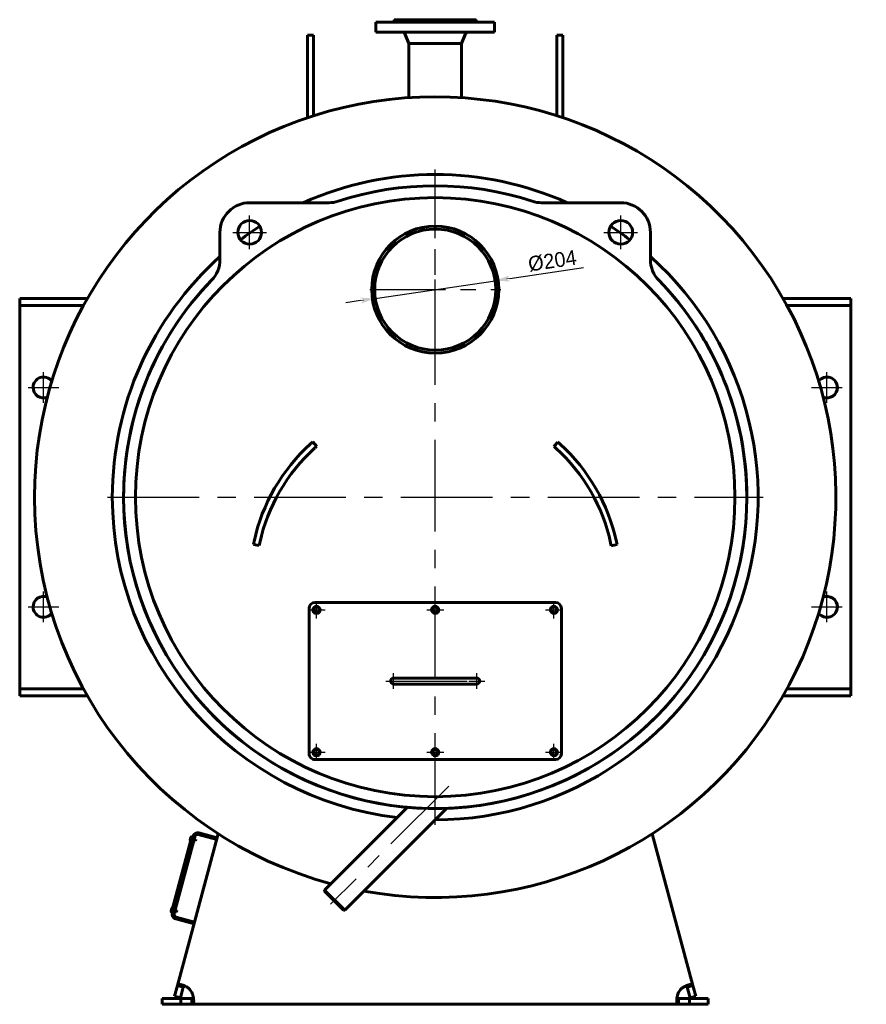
# Model space of a CAD drawing. Header units: millimetres. Extents: x 0 to 4396, y -215 to 841.
# Tile 5 of 6: x 3154 to 3440, y -166 to 166. Entities that reach past the tile are written whole.
import ezdxf

# ---------------------------------------------------------------- set-up
doc = ezdxf.new("R2010")
doc.units = ezdxf.units.MM
for name, pattern in [('CENTER_per16_scale0.973515', [49.454545, 30.909091, -6.181818, 6.181818, -6.181818]), ('CENTER_per1_scale0.196850', [10, 6.25, -1.25, 1.25, -1.25]), ('CENTER_per1_scale0.236220', [12, 7.5, -1.5, 1.5, -1.5]), ('CENTER_per1_scale0.688976', [35, 21.875, -4.375, 4.375, -4.375]), ('CENTER_per1_scale0.787402', [40, 25, -5, 5, -5]), ('CENTER_per3_scale0.754593', [38.333333, 23.958333, -4.791667, 4.791667, -4.791667]), ('CENTER_per5_scale0.803150', [40.8, 25.5, -5.1, 5.1, -5.1]), ('CENTER_per6_scale0.868930', [44.141667, 27.588542, -5.517708, 5.517708, -5.517708])]:
    doc.linetypes.add(name, pattern=pattern)
doc.styles.add('TextStyle_1', font='T-FLEX Type A.TTF', dxfattribs={"height": 5})
doc.dimstyles.new('DIM_ST_3', dxfattribs={"dimtxt": 5, "dimasz": 5, "dimexe": 0, "dimexo": 0, "dimgap": 1.25, "dimtad": 1, "dimlfac": 5, "dimrnd": 0.01, "dimdsep": 46, "dimtxsty": 'TextStyle_1', "dimblk": 'Arrow_3_C7_Status', "dimcen": 0.09, "dimclrd": 7, "dimclre": 7, "dimclrt": 7, "dimazin": 0, "dimtfac": 1, "dimtdec": 0, "dimtmove": 0, "dimatfit": 0, "dimldrblk": 'NONE', "dimfxl": 1, "dimtvp": 1, "dimtolj": 1, "dimarcsym": 0})

# ---------------------------------------------------------------- blocks, each defined once
blk = doc.blocks.new('Arrow_3_C7_Status')
at = {"color": 7, "linetype": 'Continuous', "lineweight": 0}
blk.add_line((-1, 0), (-0.8, 0), dxfattribs=at)
at = {"color": 7}
blk.add_solid([(-1, -0.2), (0, 0), (-0.8, 0), (-1, 0.2)], dxfattribs=at)
blk = doc.blocks.new('*D12')
at = {"color": 7, "lineweight": -2}
for p, q in [((25.12, 78.73), (49.97, 82.43)), ((-20.18, 72), (20.18, 78)), ((-25.12, 71.27), (-30.07, 70.53))]:
    blk.add_line(p, q, dxfattribs=at)
at = {"layer": 'Defpoints', "color": 0}
for p in [(20.18, 78), (-20.18, 72)]:
    blk.add_point(p, dxfattribs=at)
at = {"color": 7, "lineweight": -2, "xscale": 5, "yscale": 5, "zscale": 5}
for p, rotation in [((20.18, 78), 188.4550276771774), ((-20.18, 72), 8.455027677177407)]:
    blk.add_blockref('Arrow_3_C7_Status', p, dxfattribs=dict(at, rotation=rotation))
at = {"color": 7, "insert": (39.47, 84.66), "char_height": 5, "attachment_point": 5, "rotation": 8.455, "style": 'TextStyle_1'}
blk.add_mtext('\\A1;%%c204{\\H0.5x;\\S^ ;} ', dxfattribs=at)
blk = doc.blocks.new('_None')
blk = doc.blocks.new('Проекция_3')
at = {"color": 7, "linetype": 'Continuous', "lineweight": 60}
for p, q in [((13.8, 166), (-13.8, 166)), ((-13.8, 166), (-13.8, 165.7)), ((13.8, 165.7), (13.8, 166)), ((-20, 165.2), (20, 165.2)), ((-20, 165.2), (-20, 161.8)), ((14.1, 165.4), (-14.1, 165.4)), ((-14.1, 165.4), (-14.1, 165.2)), ((-14, 165.6), (-13.8172, 165.6)), ((-14, 165.6), (-14, 165.4172)), ((13.8172, 165.6), (14, 165.6)), ((14, 165.4172), (14, 165.6)), ((14.1, 165.2), (14.1, 165.4)), ((20, 161.8), (20, 165.2)), ((-41, 160.7473), (-43, 160.7473)), ((-43, 149.4684), (-43, 160.7473)), ((-41, 149.4684), (-41, 160.7473)), ((-20, 161.8), (20, 161.8)), ((-10.0965, 160.9974), (-8.89, 158)), ((8.89, 158), (10.0965, 160.9974)), ((43, 160.7473), (41, 160.7473)), ((41, 149.4684), (41, 160.7473)), ((43, 149.4684), (43, 160.7473)), ((-8.89, 158), (-8.89, 139.707)), ((8.89, 158), (-8.89, 158)), ((8.89, 139.707), (8.89, 158)), ((-43, 132.9687), (-43, 149.4684)), ((-41, 133.6235), (-41, 149.4684)), ((41, 133.6235), (41, 149.4684)), ((43, 132.9687), (43, 149.4684)), ((-35.7942, 104.2876), (-62.5198, 104.2876)), ((-35.7942, 104.2876), (-62.5198, 104.2876)), ((62.5198, 104.2876), (35.7942, 104.2876)), ((62.5198, 104.2876), (35.7942, 104.2876)), ((-0.0018, 95.4), (-0.0019, 96.4)), ((0.0018, 95.4), (0.0019, 96.4)), ((-72.5198, 94.2876), (-72.5198, 85.0967)), ((-72.5198, 94.2876), (-72.5198, 85.0967)), ((72.5198, 85.0967), (72.5198, 94.2876)), ((72.5198, 85.0967), (72.5198, 94.2876)), ((-140, 72), (-139.3301, 72)), ((-140, 69.6), (-140, 72)), ((-129.55, 72), (-139.3301, 72)), ((-129.55, 72), (-125.2198, 72)), ((-125.2198, 72), (-117.2007, 72)), ((125.2198, 72), (117.2007, 72)), ((125.2198, 72), (129.55, 72)), ((139.3301, 72), (129.55, 72)), ((139.3301, 72), (140, 72)), ((140, 72), (140, 69.6)), ((-140, 67.2), (-140, 69.6)), ((-139.3301, 69.6), (-140, 69.6)), ((-140, -57.2), (-140, 67.2)), ((-129.55, 69.6), (-139.3301, 69.6)), ((-125.2198, 69.6), (-129.55, 69.6)), ((-125.2198, 69.6), (-118.5405, 69.6)), ((125.2198, 69.6), (118.5405, 69.6)), ((129.55, 69.6), (125.2198, 69.6)), ((139.3301, 69.6), (129.55, 69.6)), ((140, 69.6), (139.3301, 69.6)), ((140, 67.2), (140, 69.6)), ((140, 67.2), (140, -57.2)), ((-39.9415, 22.1414), (-41.2619, 23.6436)), ((40.0069, 22.0839), (41.3294, 23.5842)), ((-59.3022, -11.321), (-61.2626, -10.925)), ((59.3194, -11.4063), (61.2804, -11.0131)), ((-42.5, -81.5), (-42.5, -32.5)), ((-40.5, -30.5), (40.5, -30.5)), ((42.5, -32.5), (42.5, -81.5)), ((-11.5, -56), (-14, -56)), ((11.5, -56), (-11.5, -56)), ((14, -56), (11.5, -56)), ((-140, -57.2), (-140, -59.6)), ((-140, -59.6), (-139.3301, -59.6)), ((-140, -62), (-140, -59.6)), ((-139.3301, -59.6), (-129.55, -59.6)), ((-129.55, -59.6), (-125.2198, -59.6)), ((-125.2198, -59.6), (-118.5405, -59.6)), ((-14, -58), (-11.5, -58)), ((-11.5, -58), (11.5, -58)), ((11.5, -58), (14, -58)), ((125.2198, -59.6), (118.5405, -59.6)), ((125.2198, -59.6), (129.55, -59.6)), ((129.55, -59.6), (139.3301, -59.6)), ((139.3301, -59.6), (140, -59.6)), ((140, -57.2), (140, -59.6)), ((140, -59.6), (140, -62)), ((-139.3301, -62), (-140, -62)), ((-139.3301, -62), (-129.55, -62)), ((-125.2198, -62), (-129.55, -62)), ((-125.2198, -62), (-117.2007, -62)), ((125.2198, -62), (117.2007, -62)), ((129.55, -62), (125.2198, -62)), ((129.55, -62), (139.3301, -62)), ((140, -62), (139.3301, -62)), ((40.5, -83.5), (-40.5, -83.5)), ((-9.3694, -99.5811), (-37.2645, -127.4763)), ((-30.4763, -134.2645), (3.8592, -99.9291)), ((-82.0583, -109.4263), (-88.8912, -134.9268)), ((-87.977, -135.3788), (-81.0406, -109.492)), ((-86.825, -159.671), (-73.1109, -108.4892)), ((-82.0972, -109.5712), (-82.1551, -109.5557)), ((-81.672, -109.5298), (-82.0583, -109.4263)), ((-81.672, -109.5298), (-81.6202, -109.3367)), ((-79.8159, -108.7848), (-73.634, -110.4413)), ((-79.6606, -108.2053), (-73.4787, -109.8617)), ((73.1109, -108.4892), (86.825, -159.671)), ((-82.5764, -110.6644), (-82.3021, -109.6405)), ((-82.4916, -110.8114), (-82.4336, -110.8269)), ((-81.3823, -110.767), (-80.8027, -110.9223)), ((-80.6371, -110.3041), (-81.2166, -110.1488)), ((-80.8027, -110.9223), (-80.6371, -110.3041)), ((-37.2645, -127.4763), (-37.2645, -127.8581)), ((-30.4763, -134.2645), (-37.2645, -127.4763)), ((-37.2645, -127.8581), (-30.8581, -134.2645)), ((-88.9951, -134.6194), (-88.7208, -133.5955)), ((-88.9103, -134.7663), (-88.8523, -134.7819)), ((-88.5048, -135.0303), (-88.8912, -134.9268)), ((-88.5159, -133.5262), (-88.5738, -133.5106)), ((-88.5565, -135.2235), (-88.5048, -135.0303)), ((-87.801, -134.7219), (-87.2214, -134.8772)), ((-87.0558, -134.259), (-87.6354, -134.1037)), ((-87.2214, -134.8772), (-87.0558, -134.259)), ((-30.8581, -134.2645), (-30.4763, -134.2645)), ((-81.2433, -138.8395), (-87.4252, -137.1831)), ((-81.088, -138.26), (-87.2699, -136.6035)), ((-87.7945, -163.2892), (-86.825, -159.671)), ((-84.8932, -160.1886), (-86.825, -159.671)), ((-85.8627, -163.8068), (-84.8932, -160.1886)), ((84.8932, -160.1886), (86.825, -159.671)), ((84.8932, -160.1886), (85.8627, -163.8068)), ((86.825, -159.671), (87.7945, -163.2892)), ((-92, -166), (-92, -164)), ((-92, -164), (-85.7144, -164)), ((-92, -166), (-85.7144, -166)), ((-85.8627, -163.8068), (-87.7945, -163.2892)), ((-85.7144, -164), (-81.9686, -164)), ((-85.7144, -164), (-85.7144, -166)), ((-85.7144, -166), (-81.9686, -166)), ((-81.9686, -164), (-81.9686, -166)), ((81.9686, -166), (-81.9686, -166)), ((81.9686, -164), (85.7144, -164)), ((81.9686, -164), (81.9686, -166)), ((81.9686, -166), (85.7144, -166)), ((92, -164), (85.7144, -164)), ((85.7144, -164), (85.7144, -166)), ((92, -166), (85.7144, -166)), ((85.8627, -163.8068), (87.7945, -163.2892)), ((92, -164), (92, -166))]:
    blk.add_line(p, q, dxfattribs=at)
at = {"color": 7, "linetype": 'CENTER_per16_scale0.973515', "lineweight": 25}
for p, q in [((0, -105.4667), (0, 115.4667)), ((-110.4667, 5), (110.4667, 5))]:
    blk.add_line(p, q, dxfattribs=at)
at = {"color": 7, "linetype": 'CENTER_per1_scale0.787402', "lineweight": 25}
for p, q in [((-62.5198, 88.6209), (-62.5198, 99.9542)), ((62.5198, 88.6209), (62.5198, 99.9542)), ((-68.1865, 94.2876), (-56.8532, 94.2876)), ((56.8532, 94.2876), (68.1865, 94.2876))]:
    blk.add_line(p, q, dxfattribs=at)
at = {"color": 7, "linetype": 'CENTER_per5_scale0.803150', "lineweight": 25}
for p, q in [((0, 52.9333), (0, 97.0667)), ((-22.0667, 75), (22.0667, 75))]:
    blk.add_line(p, q, dxfattribs=at)
at = {"color": 7, "linetype": 'CENTER_per1_scale0.688976', "lineweight": 25}
for p, q in [((-132, 36.8333), (-132, 47.1667)), ((132, 36.8333), (132, 47.1667)), ((-137.1667, 42), (-126.8333, 42)), ((126.8333, 42), (137.1667, 42)), ((-132, -37.1667), (-132, -26.8333)), ((132, -37.1667), (132, -26.8333)), ((-137.1667, -32), (-126.8333, -32)), ((126.8333, -32), (137.1667, -32))]:
    blk.add_line(p, q, dxfattribs=at)
at = {"color": 7, "linetype": 'CENTER_per1_scale0.236220', "lineweight": 25}
for p, q in [((-42.8667, -33), (-37.1333, -33)), ((-40, -35.8667), (-40, -30.1333)), ((-2.8667, -33), (2.8667, -33)), ((0, -35.8667), (0, -30.1333)), ((37.1333, -33), (42.8667, -33)), ((40, -35.8667), (40, -30.1333)), ((-40, -83.8667), (-40, -78.1333)), ((0, -83.8667), (0, -78.1333)), ((40, -83.8667), (40, -78.1333)), ((-42.8667, -81), (-37.1333, -81)), ((-2.8667, -81), (2.8667, -81)), ((37.1333, -81), (42.8667, -81))]:
    blk.add_line(p, q, dxfattribs=at)
at = {"color": 7, "linetype": 'CENTER_per1_scale0.196850', "lineweight": 25}
for p, q in [((-14, -59.6667), (-14, -54.3333)), ((14, -59.6667), (14, -54.3333)), ((-16.6667, -57), (-11.3333, -57)), ((11.3333, -57), (16.6667, -57))]:
    blk.add_line(p, q, dxfattribs=at)
at = {"color": 7, "linetype": 'CENTER_per3_scale0.754593', "lineweight": 25}
blk.add_line((-13.1667, -57), (13.1667, -57), dxfattribs=at)
at = {"color": 7, "linetype": 'CENTER_per6_scale0.868930', "lineweight": 25}
blk.add_line((4.5726, -92.4274), (-35.2398, -132.2398), dxfattribs=at)
at = {"color": 7, "lineweight": 60, "flags": 128}
for points in [[(-82.9613, -160.7063), (-83.1241, -160.5877), (-83.2895, -160.4733), (-83.4569, -160.3636), (-83.63, -160.2558), (-83.804, -160.153), (-83.9782, -160.0553), (-84.1581, -159.9596), (-84.3369, -159.8697), (-84.5137, -159.7858), (-84.6933, -159.7057), (-84.8695, -159.6323), (-85.0412, -159.5657), (-85.1965, -159.5101), (-85.3471, -159.4607), (-85.4922, -159.4176), (-85.6356, -159.3801), (-85.7725, -159.3495), (-85.9021, -159.3261), (-86.0191, -159.3105), (-86.1291, -159.3015), (-86.2315, -159.2993), (-86.3289, -159.3043), (-86.4181, -159.3166), (-86.4989, -159.3362), (-86.57, -159.3629), (-86.6329, -159.3968), (-86.6876, -159.4379), (-86.7352, -159.4878), (-86.7744, -159.5454), (-86.8054, -159.6106), (-86.825, -159.671)], [(86.825, -159.671), (86.8002, -159.5979), (86.7669, -159.5327), (86.725, -159.4756), (86.6725, -159.4253), (86.6105, -159.3834), (86.5389, -159.35), (86.4606, -159.3257), (86.3732, -159.3093), (86.2772, -159.3007), (86.169, -159.2999), (86.0519, -159.3071), (85.9263, -159.3224), (85.8022, -159.3436), (85.6711, -159.3716), (85.5339, -159.4062), (85.3863, -159.4486), (85.2328, -159.4978), (85.0742, -159.5535), (84.9179, -159.613), (84.7576, -159.6783), (84.5943, -159.7492), (84.4236, -159.8279), (84.2506, -159.9124), (84.0763, -160.0024), (83.891, -160.1035), (83.7054, -160.2106), (83.5207, -160.3232), (83.3316, -160.4452), (83.1448, -160.573), (82.9613, -160.7063)], [(-84.5605, -159.7648), (-84.6116, -159.7848), (-84.6661, -159.8163), (-84.7161, -159.8566), (-84.7605, -159.9046), (-84.8018, -159.9638), (-84.8373, -160.0306), (-84.8678, -160.1062), (-84.8932, -160.1886)], [(-84.6651, -159.7178), (-84.6649, -159.7178), (-84.6626, -159.719), (-84.6616, -159.7194), (-84.6612, -159.7197), (-84.6608, -159.7198)], [(-81.9686, -166), (-81.8915, -165.995), (-81.82, -165.9797), (-81.754, -165.954), (-81.6918, -165.9163), (-81.6353, -165.8672), (-81.5845, -165.8067), (-81.5408, -165.7373), (-81.5023, -165.6572), (-81.4691, -165.5667), (-81.4404, -165.4624), (-81.4171, -165.3474), (-81.3993, -165.2222), (-81.3877, -165.0967), (-81.3808, -164.9629), (-81.3786, -164.8214), (-81.3814, -164.6678), (-81.3892, -164.5069), (-81.402, -164.3392), (-81.419, -164.1728), (-81.4406, -164.0011), (-81.4668, -163.825), (-81.4987, -163.6398), (-81.5355, -163.4508), (-81.5773, -163.2591), (-81.627, -163.054), (-81.6824, -162.8471), (-81.7434, -162.6394), (-81.8123, -162.4252), (-81.8874, -162.2117), (-81.9686, -162)], [(81.9686, -162), (81.8915, -162.2004), (81.82, -162.4024), (81.754, -162.6051), (81.6918, -162.8138), (81.6353, -163.0219), (81.5845, -163.2283), (81.5408, -163.4256), (81.5023, -163.6201), (81.4691, -163.8108), (81.4404, -164.0029), (81.4171, -164.1897), (81.3993, -164.3702), (81.3877, -164.5319), (81.3808, -164.6872), (81.3786, -164.8355), (81.3814, -164.9803), (81.3892, -165.117), (81.402, -165.2447), (81.419, -165.3584), (81.4406, -165.4634), (81.4668, -165.5594), (81.4987, -165.6484), (81.5355, -165.7276), (81.5773, -165.7967), (81.627, -165.8586), (81.6824, -165.9093), (81.7434, -165.9486), (81.8123, -165.9773), (81.8874, -165.9944), (81.9686, -166)], [(84.8932, -160.1886), (84.8648, -160.0977), (84.8299, -160.0152), (84.7869, -159.9405), (84.7358, -159.8763), (84.6776, -159.8245), (84.6109, -159.7844), (84.5612, -159.7645)], [(-81.9686, -164), (-81.8734, -163.9961), (-81.7848, -163.9838), (-81.7014, -163.9616), (-81.6262, -163.9288), (-81.5611, -163.886), (-81.5051, -163.8319), (-81.4729, -163.789)], [(81.4731, -163.7884), (81.5056, -163.8325), (81.5502, -163.877), (81.6021, -163.9149), (81.6599, -163.9454), (81.7278, -163.9699), (81.8015, -163.9869), (81.8824, -163.9968), (81.9686, -164)]]:
    blk.add_lwpolyline(points, dxfattribs=at)
at = {"color": 7, "linetype": 'Continuous', "lineweight": 60}
for centre, radius in [((0, 5), 101), ((-62.5198, 94.2876), 4), ((-62.5198, 94.2876), 4), ((62.5198, 94.2876), 4), ((62.5198, 94.2876), 4), ((0, 75), 20.4), ((-40, -33), 1), ((0, -33), 1), ((40, -33), 1), ((-40, -81), 1), ((0, -81), 1), ((40, -81), 1)]:
    blk.add_circle(centre, radius, dxfattribs=at)
for centre, radius, start, end in [((-14.1, 165.7), 0.3, 270, 0.000005), ((14.1, 165.7), 0.3, 179.999995, 270), ((-11.5807, 160.4), 1.6, 21.924785, 61.044976), ((11.5807, 160.4), 1.6, 118.955024, 158.075215), ((0, 5), 135, 259.737257, 180), ((0, 5), 108.8, 65.862903, 114.137097), ((0, 5), 105, 71.865174, 108.134826), ((0, 5), 105, 71.865174, 108.134826), ((-62.5198, 94.2876), 10, 90, 180), ((-62.5198, 94.2876), 10, 90, 180), ((-35.7942, 114.2876), 10, 270, 288.134826), ((-35.7942, 114.2876), 10, 270, 288.134826), ((35.7942, 114.2876), 10, 251.865174, 270), ((35.7942, 114.2876), 10, 251.865174, 270), ((62.5198, 94.2876), 10, 0, 90), ((62.5198, 94.2876), 10, 360, 90), ((0, 5), 108.8, 122.897985, 127.102015), ((0, 75), 21.4, 90.005, 179.999999), ((0, 75), 21.4, 179.999999, 89.995), ((0, 5), 108.8, 52.897985, 57.102015), ((0, 75), 20.4, 179.999999, 89.995), ((0, 75), 20.4, 90.005, 179.999999), ((0, 5), 108.8, 131.800776, 179.999999), ((-82.5198, 85.0967), 10, 315.853704, 0.000001), ((-82.5198, 85.0967), 10, 315.853704, 0), ((0, 5), 108.8, 269.993799, 48.199224), ((82.5198, 85.0967), 10, 180, 224.146296), ((82.5198, 85.0967), 10, 180, 224.146296), ((0, 5), 105, 135.853704, 179.999999), ((0, 5), 105, 180, 44.146296), ((0, 5), 105, 135.853704, 360), ((0, 5), 105, 360, 44.146296), ((-132, 42), 3.5, 37.136493, 180), ((132, 42), 3.5, 0, 142.863507), ((-132, 42), 3.5, 180, 291.546817), ((132, 42), 3.5, 248.453183, 0), ((0, -23.3), 62.5, 131.314424, 132.246062), ((0, -23.3), 62.5, 47.671526, 48.603165), ((0, -23.3), 62.5, 132.246062, 167.648333), ((0, -23.3), 60.5, 132.246062, 167.648333), ((0, -23.3), 60.5, 131.314424, 132.246062), ((0, -23.3), 60.5, 47.671526, 48.603165), ((0, -23.3), 60.5, 12.269256, 47.671526), ((0, -23.3), 62.5, 12.269256, 47.671526), ((0, 5), 135, 180, 254.914222), ((0, 5), 108.8, 179.999999, 263.228189), ((0, -23.3), 62.5, 167.648333, 168.579971), ((0, -23.3), 60.5, 167.648333, 168.579971), ((0, -23.3), 60.5, 11.337617, 12.269256), ((0, -23.3), 62.5, 11.337617, 12.269256), ((-132, -32), 3.5, 68.453183, 180), ((132, -32), 3.5, 0, 111.546817), ((-132, -32), 3.5, 180, 322.863507), ((-40.5, -32.5), 2, 90, 180), ((-40, -33), 1.2, 270, 179.999995), ((-40, -33), 1.2, 179.999995, 270), ((0, -33), 1.2, 270, 180), ((0, -33), 1.2, 180, 270), ((40, -33), 1.2, 270, 179.999995), ((40, -33), 1.2, 179.999995, 270), ((40.5, -32.5), 2, 0, 90), ((132, -32), 3.5, 217.136493, 0), ((-14, -57), 1, 90, 180), ((14, -57), 1, 0, 90), ((-14, -57), 1, 180, 270), ((14, -57), 1, 270, 0), ((-40.5, -81.5), 2, 179.999995, 270), ((-40, -81), 1.2, 270, 179.999995), ((-40, -81), 1.2, 179.999995, 270), ((0, -81), 1.2, 270, 180), ((0, -81), 1.2, 180, 270), ((40, -81), 1.2, 270, 179.999995), ((40, -81), 1.2, 179.999995, 270), ((40.5, -81.5), 2, 270, 0), ((-82.1862, -109.6716), 0.12, 75, 165), ((-80.0747, -109.7508), 1.6, 75, 165), ((-80.0747, -109.7508), 1, 75, 165), ((-82.4605, -110.6955), 0.12, 165, 255), ((-88.8792, -134.6504), 0.12, 165, 255), ((-88.6049, -133.6266), 0.12, 75, 165), ((-87.0111, -135.6376), 1.6, 165, 255), ((-87.0111, -135.6376), 1, 165, 255), ((-86.3786, -164.3562), 5, 28.114746, 46.885254), ((86.3786, -164.3562), 5, 133.114746, 151.885254)]:
    blk.add_arc(centre, radius, start, end, dxfattribs=at)
dim = blk.add_diameter_dim_2p(p1=(-20.1783, 72.0005), p2=(20.1783, 77.9995), text='<>{\\H0.5x;\\S^ ;} ', dimstyle='DIM_ST_3')
dim.commit()
dim.dimension.update_dxf_attribs({"geometry": '*D12', "text_midpoint": (40.0198, 80.9489), "dimtype": 163})

msp = doc.modelspace()

# ---------------------------------------------------------------- block references
msp.add_blockref('Проекция_3', (3294.45, 0))

doc.saveas('drawing.dxf')
